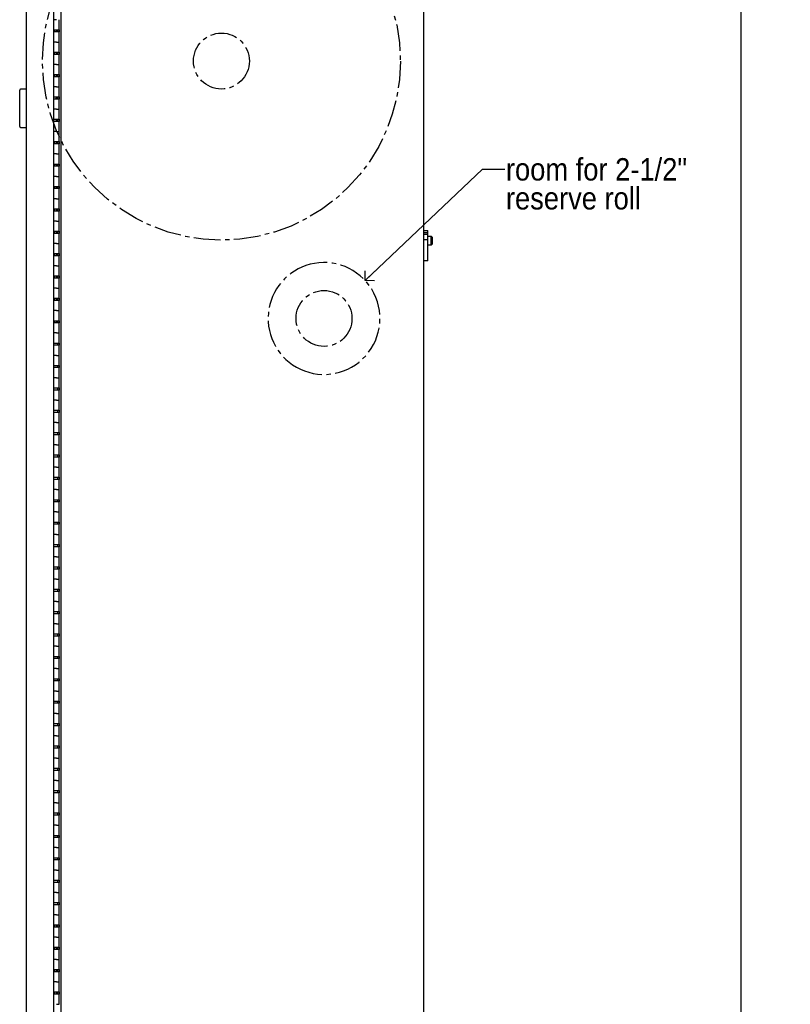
# Model space of a CAD drawing. Header units: inches. Extents: x 0 to 90, y 0 to 120.
# Tile 10 of 23: x 36 to 53, y 57 to 79. Entities that reach past the tile are written whole.
import ezdxf

# ---------------------------------------------------------------- set-up
doc = ezdxf.new("R2010")
doc.units = ezdxf.units.IN
doc.header["$MEASUREMENT"] = 0
doc.linetypes.add('SLD-Center', pattern=[0.75, 0.6, -0.05, 0.05, -0.05])
doc.linetypes.add('SLD-Solid', pattern=[0])
doc.layers.add('DIMS', color=5, linetype='SLD-Solid')
doc.layers.add('NOTES', color=1, linetype='SLD-Solid')
doc.styles.add('SLDTEXTSTYLE1', font='GOTHIC.TTF', dxfattribs={"width": 0.913})
doc.styles.get("Standard").update_dxf_attribs({"font": 'GOTHIC.TTF'})
doc.dimstyles.new('SLDDIMSTYLE1', dxfattribs={"dimtxt": 0.5, "dimasz": 0.3, "dimexe": 0, "dimexo": 0.0625, "dimgap": 0.125, "dimtad": 0, "dimtih": 1, "dimtoh": 1, "dimdec": 6, "dimrnd": 1e-09, "dimzin": 12, "dimdsep": 46, "dimlunit": 5, "dimtxsty": 'SLDTEXTSTYLE1', "dimblk1": 'OPEN90', "dimblk2": 'OPEN90', "dimsah": 1, "dimcen": 0.09, "dimadec": 0, "dimazin": 3, "dimtfac": 1, "dimtofl": 0, "dimtmove": 0, "dimatfit": 3, "dimldrblk": 'OPEN90', "dimfxl": 0, "dimfrac": 2, "dimtolj": 1, "dimtzin": 12, "dimarcsym": 0})
doc.dimstyles.new('SLDDIMSTYLE2', dxfattribs={"dimtxt": 0.18, "dimasz": 0.3, "dimexe": 0, "dimexo": 0.0625, "dimgap": 0, "dimtad": 0, "dimtih": 1, "dimtoh": 1, "dimdec": 0, "dimrnd": 1e-09, "dimzin": 0, "dimdsep": 46, "dimlunit": 5, "dimtxsty": 'Standard', "dimblk1": 'OPEN90', "dimblk2": 'OPEN90', "dimsah": 1, "dimcen": 0.09, "dimadec": 0, "dimazin": 0, "dimtfac": 0.3, "dimtdec": 0, "dimtofl": 0, "dimtmove": 0, "dimatfit": 3, "dimldrblk": 'OPEN90', "dimfxl": 0, "dimfrac": 2, "dimtolj": 1, "dimtzin": 0, "dimarcsym": 0})

# ---------------------------------------------------------------- blocks, each defined once
blk = doc.blocks.new('_Open90')
at = {"color": 0, "linetype": 'ByBlock', "lineweight": -2}
for p, q in [((0, 0), (-1, 0)), ((-0.5, 0.5), (0, 0)), ((0, 0), (-0.5, -0.5))]:
    blk.add_line(p, q, dxfattribs=at)
blk = doc.blocks.new('_D_7')
at = {"layer": 'DIMS'}
for p, q in [((45.096, 82.606), (52.423, 82.606)), ((52.048, 82.606), (52.048, 53.409)), ((51.872, 52.807), (52.757, 52.807)), ((52.048, 26.659), (52.048, 52.101)), ((45.096, 26.659), (52.423, 26.659))]:
    blk.add_line(p, q, dxfattribs=at)
at = {"layer": 'DIMS', "xscale": 0.3, "yscale": 0.3}
for p, rotation in [((52.048, 82.606, -6.254), 90.00000000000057), ((52.048, 26.659, -6.254), 270.0000000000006)]:
    blk.add_blockref('_Open90', p, dxfattribs=dict(at, rotation=rotation))
at = {"layer": 'DIMS', "char_height": 0.5, "attachment_point": 1, "style": 'SLDTEXTSTYLE1'}
for s, insert in [('15', (51.945, 53.401)), ('55', (51.06, 53.036)), ('"', (52.831, 53.036)), ('16', (51.945, 52.74))]:
    blk.add_mtext(s, dxfattribs=dict(at, insert=insert))
blk = doc.blocks.new('SW_NOTE_0_2')
at = {"layer": 'NOTES', "color": 0, "char_height": 0.5, "attachment_point": 1, "style": 'SLDTEXTSTYLE1'}
for s, insert in [('room for 2-1/2" ', (0.024, 0.244)), ('reserve roll', (0.024, -0.403))]:
    blk.add_mtext(s, dxfattribs=dict(at, insert=insert))

msp = doc.modelspace()

# ---------------------------------------------------------------- linework, layer by layer
at = {"color": 7, "linetype": 'SLD-Solid', "lineweight": 25}
for p, q in [((36.0763161, 26.0043987), (36.0763161, 83.2047987)), ((36.6886161, 26.0043987), (36.6886161, 83.2047987)), ((36.8461161, 82.4702987), (36.8461161, 26.7952987)), ((44.9586161, 26.7713326), (44.9586161, 82.4942648)), ((36.7486161, 78.6337987), (36.6886161, 78.6337987)), ((36.8111161, 78.4087987), (36.8111161, 78.6337987)), ((36.6886161, 78.4087987), (36.7486161, 78.4087987)), ((36.8111161, 78.3587987), (36.6886161, 78.3587987)), ((36.7033161, 78.4087987), (36.7033161, 78.3587987)), ((36.7486161, 78.4087987), (36.8111161, 78.4087987)), ((36.7511161, 78.4087987), (36.7511161, 78.3587987)), ((36.7761161, 78.3587987), (36.7761161, 78.4087987)), ((36.8111161, 78.4087987), (36.8111161, 78.3587987)), ((36.8111161, 78.1337987), (36.8111161, 78.3587987)), ((36.7486161, 78.1337987), (36.6886161, 78.1337987)), ((36.7486161, 78.1337987), (36.8111161, 78.1337987)), ((36.8111161, 77.9087987), (36.8111161, 78.1337987)), ((36.6886161, 77.9087987), (36.7486161, 77.9087987)), ((36.7033161, 77.9087987), (36.7033161, 77.8587987)), ((36.7486161, 77.9087987), (36.8111161, 77.9087987)), ((36.7511161, 77.9087987), (36.7511161, 77.8587987)), ((36.7761161, 77.8587987), (36.7761161, 77.9087987)), ((36.8111161, 77.9087987), (36.8111161, 77.8587987)), ((36.8111161, 77.8587987), (36.6886161, 77.8587987)), ((36.8111161, 77.6337987), (36.8111161, 77.8587987)), ((36.7486161, 77.6337987), (36.6886161, 77.6337987)), ((36.7486161, 77.6337987), (36.8111161, 77.6337987)), ((36.8111161, 77.4087987), (36.8111161, 77.6337987)), ((36.6886161, 77.4087987), (36.7486161, 77.4087987)), ((36.8111161, 77.3587987), (36.6886161, 77.3587987)), ((36.7033161, 77.4087987), (36.7033161, 77.3587987)), ((36.7486161, 77.4087987), (36.8111161, 77.4087987)), ((36.7511161, 77.4087987), (36.7511161, 77.3587987)), ((36.7761161, 77.3587987), (36.7761161, 77.4087987)), ((36.8111161, 77.4087987), (36.8111161, 77.3587987)), ((36.8111161, 77.1337987), (36.8111161, 77.3587987)), ((35.9263161, 76.2455987), (35.9263161, 77.0605987)), ((36.0763161, 77.0805987), (35.9463161, 77.0805987)), ((36.7486161, 77.1337987), (36.6886161, 77.1337987)), ((36.7486161, 77.1337987), (36.8111161, 77.1337987)), ((36.8111161, 76.9087987), (36.8111161, 77.1337987)), ((36.6886161, 76.9087987), (36.7486161, 76.9087987)), ((36.8111161, 76.8587987), (36.6886161, 76.8587987)), ((36.7433161, 76.9087987), (36.7433161, 76.8785612)), ((36.7433161, 76.8587987), (36.7433161, 76.8785612)), ((36.7486161, 76.9087987), (36.8111161, 76.9087987)), ((36.7761161, 76.8587987), (36.7761161, 76.9087987)), ((36.8111161, 76.9087987), (36.8111161, 76.8587987)), ((36.8111161, 76.6337987), (36.8111161, 76.8587987)), ((36.7486161, 76.6337987), (36.6886161, 76.6337987)), ((36.7486161, 76.6337987), (36.8111161, 76.6337987)), ((36.8111161, 76.4087987), (36.8111161, 76.6337987)), ((36.6886161, 76.4087987), (36.7486161, 76.4087987)), ((36.8111161, 76.3587987), (36.6886161, 76.3587987)), ((36.7433161, 76.4087987), (36.7433161, 76.3587987)), ((36.7486161, 76.4087987), (36.8111161, 76.4087987)), ((36.7761161, 76.3587987), (36.7761161, 76.4087987)), ((36.8111161, 76.4087987), (36.8111161, 76.3587987)), ((36.8111161, 76.1337987), (36.8111161, 76.3587987)), ((35.9463161, 76.2255987), (36.0763161, 76.2255987)), ((36.7486161, 76.1337987), (36.6886161, 76.1337987)), ((36.7486161, 76.1337987), (36.8111161, 76.1337987)), ((36.8111161, 75.9087987), (36.8111161, 76.1337987)), ((36.6886161, 75.9087987), (36.7486161, 75.9087987)), ((36.7033161, 75.9087987), (36.7033161, 75.8587987)), ((36.7486161, 75.9087987), (36.8111161, 75.9087987)), ((36.7511161, 75.9087987), (36.7511161, 75.8587987)), ((36.7761161, 75.8587987), (36.7761161, 75.9087987)), ((36.8111161, 75.9087987), (36.8111161, 75.8587987)), ((36.8111161, 75.8587987), (36.6886161, 75.8587987)), ((36.8111161, 75.6337987), (36.8111161, 75.8587987)), ((36.7486161, 75.6337987), (36.6886161, 75.6337987)), ((36.7486161, 75.6337987), (36.8111161, 75.6337987)), ((36.8111161, 75.4087987), (36.8111161, 75.6337987)), ((36.6886161, 75.4087987), (36.7486161, 75.4087987)), ((36.8111161, 75.3587987), (36.6886161, 75.3587987)), ((36.7033161, 75.4087987), (36.7033161, 75.3587987)), ((36.7486161, 75.4087987), (36.8111161, 75.4087987)), ((36.7511161, 75.4087987), (36.7511161, 75.3587987)), ((36.7761161, 75.3587987), (36.7761161, 75.4087987)), ((36.8111161, 75.4087987), (36.8111161, 75.3587987)), ((36.8111161, 75.1337987), (36.8111161, 75.3587987)), ((36.7486161, 75.1337987), (36.6886161, 75.1337987)), ((36.7486161, 75.1337987), (36.8111161, 75.1337987)), ((36.8111161, 74.9087987), (36.8111161, 75.1337987)), ((36.6886161, 74.9087987), (36.7486161, 74.9087987)), ((36.8111161, 74.8587987), (36.6886161, 74.8587987)), ((36.7033161, 74.9087987), (36.7033161, 74.8587987)), ((36.7486161, 74.9087987), (36.8111161, 74.9087987)), ((36.7511161, 74.9087987), (36.7511161, 74.8587987)), ((36.7761161, 74.8587987), (36.7761161, 74.9087987)), ((36.8111161, 74.9087987), (36.8111161, 74.8587987)), ((36.8111161, 74.6337987), (36.8111161, 74.8587987)), ((36.7486161, 74.6337987), (36.6886161, 74.6337987)), ((36.7486161, 74.6337987), (36.8111161, 74.6337987)), ((36.8111161, 74.4087987), (36.8111161, 74.6337987)), ((36.6886161, 74.4087987), (36.7486161, 74.4087987)), ((36.7033161, 74.4087987), (36.7033161, 74.3587987)), ((36.7486161, 74.4087987), (36.8111161, 74.4087987)), ((36.7511161, 74.4087987), (36.7511161, 74.3587987)), ((36.7761161, 74.3587987), (36.7761161, 74.4087987)), ((36.8111161, 74.4087987), (36.8111161, 74.3587987)), ((36.8111161, 74.3587987), (36.6886161, 74.3587987)), ((36.8111161, 74.1337987), (36.8111161, 74.3587987)), ((36.7486161, 74.1337987), (36.6886161, 74.1337987)), ((36.7486161, 74.1337987), (36.8111161, 74.1337987)), ((36.8111161, 73.9087987), (36.8111161, 74.1337987)), ((44.9586161, 73.9218931), (45.0526161, 73.9218931)), ((45.0526161, 73.8750668), (45.0526161, 73.9218931)), ((36.6886161, 73.9087987), (36.7486161, 73.9087987)), ((36.8111161, 73.8587987), (36.6886161, 73.8587987)), ((36.7033161, 73.9087987), (36.7033161, 73.8587987)), ((36.7486161, 73.9087987), (36.8111161, 73.9087987)), ((36.7511161, 73.9087987), (36.7511161, 73.8587987)), ((36.7761161, 73.8587987), (36.7761161, 73.9087987)), ((36.8111161, 73.9087987), (36.8111161, 73.8587987)), ((36.8111161, 73.6337987), (36.8111161, 73.8587987)), ((45.0526161, 73.8750668), (44.9586161, 73.8750668)), ((44.9586161, 73.8449879), (45.0526161, 73.8449879)), ((45.0526161, 73.7150614), (44.9586161, 73.7150614)), ((45.0526161, 73.8449879), (45.0526161, 73.8750668)), ((45.0526161, 73.7150614), (45.0526161, 73.8449879)), ((45.1246161, 73.7890487), (45.0526161, 73.7890487)), ((45.0526161, 73.2475979), (45.0526161, 73.7150614)), ((45.1446161, 73.7716629), (45.1246161, 73.7890487)), ((45.1246161, 73.6015487), (45.1246161, 73.7890487)), ((45.1446161, 73.7716629), (45.1446161, 73.6189344)), ((36.7486161, 73.6337987), (36.6886161, 73.6337987)), ((36.7486161, 73.6337987), (36.8111161, 73.6337987)), ((36.8111161, 73.4087987), (36.8111161, 73.6337987)), ((45.0526161, 73.6015487), (45.1246161, 73.6015487)), ((45.1246161, 73.6015487), (45.1446161, 73.6189344)), ((36.6886161, 73.4087987), (36.7486161, 73.4087987)), ((36.8111161, 73.3587987), (36.6886161, 73.3587987)), ((36.7033161, 73.4087987), (36.7033161, 73.3587987)), ((36.7486161, 73.4087987), (36.8111161, 73.4087987)), ((36.7511161, 73.4087987), (36.7511161, 73.3587987)), ((36.7761161, 73.3587987), (36.7761161, 73.4087987)), ((36.8111161, 73.4087987), (36.8111161, 73.3587987)), ((36.8111161, 73.1337987), (36.8111161, 73.3587987)), ((36.7486161, 73.1337987), (36.6886161, 73.1337987)), ((36.7486161, 73.1337987), (36.8111161, 73.1337987)), ((36.8111161, 72.9087987), (36.8111161, 73.1337987)), ((45.0526161, 73.2475979), (44.9586161, 73.2475979)), ((36.6886161, 72.9087987), (36.7486161, 72.9087987)), ((36.8111161, 72.8587987), (36.6886161, 72.8587987)), ((36.7033161, 72.9087987), (36.7033161, 72.8587987)), ((36.7486161, 72.9087987), (36.8111161, 72.9087987)), ((36.7511161, 72.9087987), (36.7511161, 72.8587987)), ((36.7761161, 72.8587987), (36.7761161, 72.9087987)), ((36.8111161, 72.9087987), (36.8111161, 72.8587987)), ((36.8111161, 72.6337987), (36.8111161, 72.8587987)), ((36.7486161, 72.6337987), (36.6886161, 72.6337987)), ((36.7486161, 72.6337987), (36.8111161, 72.6337987)), ((36.8111161, 72.4087987), (36.8111161, 72.6337987)), ((36.6886161, 72.4087987), (36.7486161, 72.4087987)), ((36.7033161, 72.4087987), (36.7033161, 72.3587987)), ((36.7486161, 72.4087987), (36.8111161, 72.4087987)), ((36.7511161, 72.4087987), (36.7511161, 72.3587987)), ((36.7761161, 72.3587987), (36.7761161, 72.4087987)), ((36.8111161, 72.4087987), (36.8111161, 72.3587987)), ((36.8111161, 72.3587987), (36.6886161, 72.3587987)), ((36.8111161, 72.1337987), (36.8111161, 72.3587987)), ((36.7486161, 72.1337987), (36.6886161, 72.1337987)), ((36.7486161, 72.1337987), (36.8111161, 72.1337987)), ((36.8111161, 71.9087987), (36.8111161, 72.1337987)), ((36.6886161, 71.9087987), (36.7486161, 71.9087987)), ((36.8111161, 71.8587987), (36.6886161, 71.8587987)), ((36.7033161, 71.9087987), (36.7033161, 71.8587987)), ((36.7486161, 71.9087987), (36.8111161, 71.9087987)), ((36.7511161, 71.9087987), (36.7511161, 71.8587987)), ((36.7761161, 71.8587987), (36.7761161, 71.9087987)), ((36.8111161, 71.9087987), (36.8111161, 71.8587987)), ((36.8111161, 71.6337987), (36.8111161, 71.8587987)), ((36.7486161, 71.6337987), (36.6886161, 71.6337987)), ((36.7486161, 71.6337987), (36.8111161, 71.6337987)), ((36.8111161, 71.4087987), (36.8111161, 71.6337987)), ((36.6886161, 71.4087987), (36.7486161, 71.4087987)), ((36.8111161, 71.3587987), (36.6886161, 71.3587987)), ((36.7486161, 71.4087987), (36.8111161, 71.4087987)), ((36.7761161, 71.3587987), (36.7761161, 71.4087987)), ((36.8111161, 71.4087987), (36.8111161, 71.3587987)), ((36.8111161, 71.1337987), (36.8111161, 71.3587987)), ((36.7486161, 71.1337987), (36.6886161, 71.1337987)), ((36.7486161, 71.1337987), (36.8111161, 71.1337987)), ((36.8111161, 70.9087987), (36.8111161, 71.1337987)), ((36.6886161, 70.9087987), (36.7486161, 70.9087987)), ((36.8111161, 70.8587987), (36.6886161, 70.8587987)), ((36.7486161, 70.9087987), (36.8111161, 70.9087987)), ((36.7761161, 70.8587987), (36.7761161, 70.9087987)), ((36.8111161, 70.9087987), (36.8111161, 70.8587987)), ((36.8111161, 70.6337987), (36.8111161, 70.8587987)), ((36.7486161, 70.6337987), (36.6886161, 70.6337987)), ((36.7486161, 70.6337987), (36.8111161, 70.6337987)), ((36.8111161, 70.4087987), (36.8111161, 70.6337987)), ((36.6886161, 70.4087987), (36.7486161, 70.4087987)), ((36.7486161, 70.4087987), (36.8111161, 70.4087987)), ((36.7761161, 70.3587987), (36.7761161, 70.4087987)), ((36.8111161, 70.4087987), (36.8111161, 70.3587987)), ((36.8111161, 70.3587987), (36.6886161, 70.3587987)), ((36.8111161, 70.1337987), (36.8111161, 70.3587987)), ((36.7486161, 70.1337987), (36.6886161, 70.1337987)), ((36.7486161, 70.1337987), (36.8111161, 70.1337987)), ((36.8111161, 69.9087987), (36.8111161, 70.1337987)), ((36.6886161, 69.9087987), (36.7486161, 69.9087987)), ((36.8111161, 69.8587987), (36.6886161, 69.8587987)), ((36.7486161, 69.9087987), (36.8111161, 69.9087987)), ((36.7761161, 69.8587987), (36.7761161, 69.9087987)), ((36.8111161, 69.9087987), (36.8111161, 69.8587987)), ((36.8111161, 69.6337987), (36.8111161, 69.8587987)), ((36.7486161, 69.6337987), (36.6886161, 69.6337987)), ((36.7486161, 69.6337987), (36.8111161, 69.6337987)), ((36.8111161, 69.4087987), (36.8111161, 69.6337987)), ((36.6886161, 69.4087987), (36.7486161, 69.4087987)), ((36.8111161, 69.3587987), (36.6886161, 69.3587987)), ((36.7486161, 69.4087987), (36.8111161, 69.4087987)), ((36.7761161, 69.3587987), (36.7761161, 69.4087987)), ((36.8111161, 69.4087987), (36.8111161, 69.3587987)), ((36.8111161, 69.1337987), (36.8111161, 69.3587987)), ((36.7486161, 69.1337987), (36.6886161, 69.1337987)), ((36.7486161, 69.1337987), (36.8111161, 69.1337987)), ((36.8111161, 68.9087987), (36.8111161, 69.1337987)), ((36.6886161, 68.9087987), (36.7486161, 68.9087987)), ((36.7486161, 68.9087987), (36.8111161, 68.9087987)), ((36.7761161, 68.8587987), (36.7761161, 68.9087987)), ((36.8111161, 68.9087987), (36.8111161, 68.8587987)), ((36.8111161, 68.8587987), (36.6886161, 68.8587987)), ((36.8111161, 68.6337987), (36.8111161, 68.8587987)), ((36.7486161, 68.6337987), (36.6886161, 68.6337987)), ((36.7486161, 68.6337987), (36.8111161, 68.6337987)), ((36.8111161, 68.4087987), (36.8111161, 68.6337987)), ((36.6886161, 68.4087987), (36.7486161, 68.4087987)), ((36.8111161, 68.3587987), (36.6886161, 68.3587987)), ((36.7486161, 68.4087987), (36.8111161, 68.4087987)), ((36.7761161, 68.3587987), (36.7761161, 68.4087987)), ((36.8111161, 68.4087987), (36.8111161, 68.3587987)), ((36.8111161, 68.1337987), (36.8111161, 68.3587987)), ((36.7486161, 68.1337987), (36.6886161, 68.1337987)), ((36.7486161, 68.1337987), (36.8111161, 68.1337987)), ((36.8111161, 67.9087987), (36.8111161, 68.1337987)), ((36.6886161, 67.9087987), (36.7486161, 67.9087987)), ((36.8111161, 67.8587987), (36.6886161, 67.8587987)), ((36.7486161, 67.9087987), (36.8111161, 67.9087987)), ((36.7761161, 67.8587987), (36.7761161, 67.9087987)), ((36.8111161, 67.9087987), (36.8111161, 67.8587987)), ((36.8111161, 67.6337987), (36.8111161, 67.8587987)), ((36.7486161, 67.6337987), (36.6886161, 67.6337987)), ((36.7486161, 67.6337987), (36.8111161, 67.6337987)), ((36.8111161, 67.4087987), (36.8111161, 67.6337987)), ((36.6886161, 67.4087987), (36.7486161, 67.4087987)), ((36.8111161, 67.3587987), (36.6886161, 67.3587987)), ((36.7486161, 67.4087987), (36.8111161, 67.4087987)), ((36.7761161, 67.3587987), (36.7761161, 67.4087987)), ((36.8111161, 67.4087987), (36.8111161, 67.3587987)), ((36.8111161, 67.1337987), (36.8111161, 67.3587987)), ((36.7486161, 67.1337987), (36.6886161, 67.1337987)), ((36.7486161, 67.1337987), (36.8111161, 67.1337987)), ((36.8111161, 66.9087987), (36.8111161, 67.1337987)), ((36.6886161, 66.9087987), (36.7486161, 66.9087987)), ((36.7486161, 66.9087987), (36.8111161, 66.9087987)), ((36.7761161, 66.8587987), (36.7761161, 66.9087987)), ((36.8111161, 66.9087987), (36.8111161, 66.8587987)), ((36.8111161, 66.8587987), (36.6886161, 66.8587987)), ((36.8111161, 66.6337987), (36.8111161, 66.8587987)), ((36.7486161, 66.6337987), (36.6886161, 66.6337987)), ((36.7486161, 66.6337987), (36.8111161, 66.6337987)), ((36.8111161, 66.4087987), (36.8111161, 66.6337987)), ((36.6886161, 66.4087987), (36.7486161, 66.4087987)), ((36.8111161, 66.3587987), (36.6886161, 66.3587987)), ((36.7486161, 66.4087987), (36.8111161, 66.4087987)), ((36.7761161, 66.3587987), (36.7761161, 66.4087987)), ((36.8111161, 66.4087987), (36.8111161, 66.3587987)), ((36.8111161, 66.1337987), (36.8111161, 66.3587987)), ((36.7486161, 66.1337987), (36.6886161, 66.1337987)), ((36.7486161, 66.1337987), (36.8111161, 66.1337987)), ((36.8111161, 65.9087987), (36.8111161, 66.1337987)), ((36.6886161, 65.9087987), (36.7486161, 65.9087987)), ((36.8111161, 65.8587987), (36.6886161, 65.8587987)), ((36.7486161, 65.9087987), (36.8111161, 65.9087987)), ((36.7761161, 65.8587987), (36.7761161, 65.9087987)), ((36.8111161, 65.9087987), (36.8111161, 65.8587987)), ((36.8111161, 65.6337987), (36.8111161, 65.8587987)), ((36.7486161, 65.6337987), (36.6886161, 65.6337987)), ((36.7486161, 65.6337987), (36.8111161, 65.6337987)), ((36.8111161, 65.4087987), (36.8111161, 65.6337987)), ((36.6886161, 65.4087987), (36.7486161, 65.4087987)), ((36.8111161, 65.3587987), (36.6886161, 65.3587987)), ((36.7486161, 65.4087987), (36.8111161, 65.4087987)), ((36.7761161, 65.3587987), (36.7761161, 65.4087987)), ((36.8111161, 65.4087987), (36.8111161, 65.3587987)), ((36.8111161, 65.1337987), (36.8111161, 65.3587987)), ((36.7486161, 65.1337987), (36.6886161, 65.1337987)), ((36.7486161, 65.1337987), (36.8111161, 65.1337987)), ((36.8111161, 64.9087987), (36.8111161, 65.1337987)), ((36.6886161, 64.9087987), (36.7486161, 64.9087987)), ((36.7486161, 64.9087987), (36.8111161, 64.9087987)), ((36.7761161, 64.8587987), (36.7761161, 64.9087987)), ((36.8111161, 64.9087987), (36.8111161, 64.8587987)), ((36.8111161, 64.8587987), (36.6886161, 64.8587987)), ((36.8111161, 64.6337987), (36.8111161, 64.8587987)), ((36.7486161, 64.6337987), (36.6886161, 64.6337987)), ((36.7486161, 64.6337987), (36.8111161, 64.6337987)), ((36.8111161, 64.4087987), (36.8111161, 64.6337987)), ((36.6886161, 64.4087987), (36.7486161, 64.4087987)), ((36.8111161, 64.3587987), (36.6886161, 64.3587987)), ((36.7486161, 64.4087987), (36.8111161, 64.4087987)), ((36.7761161, 64.3587987), (36.7761161, 64.4087987)), ((36.8111161, 64.4087987), (36.8111161, 64.3587987)), ((36.8111161, 64.1337987), (36.8111161, 64.3587987)), ((36.7486161, 64.1337987), (36.6886161, 64.1337987)), ((36.7486161, 64.1337987), (36.8111161, 64.1337987)), ((36.8111161, 63.9087987), (36.8111161, 64.1337987)), ((36.6886161, 63.9087987), (36.7486161, 63.9087987)), ((36.8111161, 63.8587987), (36.6886161, 63.8587987)), ((36.7486161, 63.9087987), (36.8111161, 63.9087987)), ((36.7761161, 63.8587987), (36.7761161, 63.9087987)), ((36.8111161, 63.9087987), (36.8111161, 63.8587987)), ((36.8111161, 63.6337987), (36.8111161, 63.8587987)), ((36.7486161, 63.6337987), (36.6886161, 63.6337987)), ((36.7486161, 63.6337987), (36.8111161, 63.6337987)), ((36.8111161, 63.4087987), (36.8111161, 63.6337987)), ((36.6886161, 63.4087987), (36.7486161, 63.4087987)), ((36.7486161, 63.4087987), (36.8111161, 63.4087987)), ((36.7761161, 63.3587987), (36.7761161, 63.4087987)), ((36.8111161, 63.4087987), (36.8111161, 63.3587987)), ((36.8111161, 63.3587987), (36.6886161, 63.3587987)), ((36.8111161, 63.1337987), (36.8111161, 63.3587987)), ((36.7486161, 63.1337987), (36.6886161, 63.1337987)), ((36.7486161, 63.1337987), (36.8111161, 63.1337987)), ((36.8111161, 62.9087987), (36.8111161, 63.1337987)), ((36.6886161, 62.9087987), (36.7486161, 62.9087987)), ((36.8111161, 62.8587987), (36.6886161, 62.8587987)), ((36.7486161, 62.9087987), (36.8111161, 62.9087987)), ((36.7761161, 62.8587987), (36.7761161, 62.9087987)), ((36.8111161, 62.9087987), (36.8111161, 62.8587987)), ((36.8111161, 62.6337987), (36.8111161, 62.8587987)), ((36.7486161, 62.6337987), (36.6886161, 62.6337987)), ((36.7486161, 62.6337987), (36.8111161, 62.6337987)), ((36.8111161, 62.4087987), (36.8111161, 62.6337987)), ((36.6886161, 62.4087987), (36.7486161, 62.4087987)), ((36.8111161, 62.3587987), (36.6886161, 62.3587987)), ((36.7486161, 62.4087987), (36.8111161, 62.4087987)), ((36.7761161, 62.3587987), (36.7761161, 62.4087987)), ((36.8111161, 62.4087987), (36.8111161, 62.3587987)), ((36.8111161, 62.1337987), (36.8111161, 62.3587987)), ((36.7486161, 62.1337987), (36.6886161, 62.1337987)), ((36.7486161, 62.1337987), (36.8111161, 62.1337987)), ((36.8111161, 61.9087987), (36.8111161, 62.1337987)), ((36.6886161, 61.9087987), (36.7486161, 61.9087987)), ((36.8111161, 61.8587987), (36.6886161, 61.8587987)), ((36.7486161, 61.9087987), (36.8111161, 61.9087987)), ((36.7761161, 61.8587987), (36.7761161, 61.9087987)), ((36.8111161, 61.9087987), (36.8111161, 61.8587987)), ((36.8111161, 61.6337987), (36.8111161, 61.8587987)), ((36.7486161, 61.6337987), (36.6886161, 61.6337987)), ((36.7486161, 61.6337987), (36.8111161, 61.6337987)), ((36.8111161, 61.4087987), (36.8111161, 61.6337987)), ((36.6886161, 61.4087987), (36.7486161, 61.4087987)), ((36.7486161, 61.4087987), (36.8111161, 61.4087987)), ((36.7761161, 61.3587987), (36.7761161, 61.4087987)), ((36.8111161, 61.4087987), (36.8111161, 61.3587987)), ((36.8111161, 61.3587987), (36.6886161, 61.3587987)), ((36.8111161, 61.1337987), (36.8111161, 61.3587987)), ((36.7486161, 61.1337987), (36.6886161, 61.1337987)), ((36.7486161, 61.1337987), (36.8111161, 61.1337987)), ((36.8111161, 60.9087987), (36.8111161, 61.1337987)), ((36.6886161, 60.9087987), (36.7486161, 60.9087987)), ((36.8111161, 60.8587987), (36.6886161, 60.8587987)), ((36.7486161, 60.9087987), (36.8111161, 60.9087987)), ((36.7761161, 60.8587987), (36.7761161, 60.9087987)), ((36.8111161, 60.9087987), (36.8111161, 60.8587987)), ((36.8111161, 60.6337987), (36.8111161, 60.8587987)), ((36.7486161, 60.6337987), (36.6886161, 60.6337987)), ((36.7486161, 60.6337987), (36.8111161, 60.6337987)), ((36.8111161, 60.4087987), (36.8111161, 60.6337987)), ((36.6886161, 60.4087987), (36.7486161, 60.4087987)), ((36.8111161, 60.3587987), (36.6886161, 60.3587987)), ((36.7486161, 60.4087987), (36.8111161, 60.4087987)), ((36.7761161, 60.3587987), (36.7761161, 60.4087987)), ((36.8111161, 60.4087987), (36.8111161, 60.3587987)), ((36.8111161, 60.1337987), (36.8111161, 60.3587987)), ((36.7486161, 60.1337987), (36.6886161, 60.1337987)), ((36.7486161, 60.1337987), (36.8111161, 60.1337987)), ((36.8111161, 59.9087987), (36.8111161, 60.1337987)), ((36.6886161, 59.9087987), (36.7486161, 59.9087987)), ((36.8111161, 59.8587987), (36.6886161, 59.8587987)), ((36.7486161, 59.9087987), (36.8111161, 59.9087987)), ((36.7761161, 59.8587987), (36.7761161, 59.9087987)), ((36.8111161, 59.9087987), (36.8111161, 59.8587987)), ((36.8111161, 59.6337987), (36.8111161, 59.8587987)), ((36.7486161, 59.6337987), (36.6886161, 59.6337987)), ((36.7486161, 59.6337987), (36.8111161, 59.6337987)), ((36.8111161, 59.4087987), (36.8111161, 59.6337987)), ((36.6886161, 59.4087987), (36.7486161, 59.4087987)), ((36.7486161, 59.4087987), (36.8111161, 59.4087987)), ((36.7761161, 59.3587987), (36.7761161, 59.4087987)), ((36.8111161, 59.4087987), (36.8111161, 59.3587987)), ((36.8111161, 59.3587987), (36.6886161, 59.3587987)), ((36.8111161, 59.1337987), (36.8111161, 59.3587987)), ((36.7486161, 59.1337987), (36.6886161, 59.1337987)), ((36.7486161, 59.1337987), (36.8111161, 59.1337987)), ((36.8111161, 58.9087987), (36.8111161, 59.1337987)), ((36.6886161, 58.9087987), (36.7486161, 58.9087987)), ((36.8111161, 58.8587987), (36.6886161, 58.8587987)), ((36.7486161, 58.9087987), (36.8111161, 58.9087987)), ((36.7761161, 58.8587987), (36.7761161, 58.9087987)), ((36.8111161, 58.9087987), (36.8111161, 58.8587987)), ((36.8111161, 58.6337987), (36.8111161, 58.8587987)), ((36.7486161, 58.6337987), (36.6886161, 58.6337987)), ((36.7486161, 58.6337987), (36.8111161, 58.6337987)), ((36.8111161, 58.4087987), (36.8111161, 58.6337987)), ((36.6886161, 58.4087987), (36.7486161, 58.4087987)), ((36.8111161, 58.3587987), (36.6886161, 58.3587987)), ((36.7033161, 58.4087987), (36.7033161, 58.3587987)), ((36.7486161, 58.4087987), (36.8111161, 58.4087987)), ((36.7511161, 58.4087987), (36.7511161, 58.3587987)), ((36.7761161, 58.3587987), (36.7761161, 58.4087987)), ((36.8111161, 58.4087987), (36.8111161, 58.3587987)), ((36.8111161, 58.1337987), (36.8111161, 58.3587987)), ((36.7486161, 58.1337987), (36.6886161, 58.1337987)), ((36.7486161, 58.1337987), (36.8111161, 58.1337987)), ((36.8111161, 57.9087987), (36.8111161, 58.1337987)), ((36.6886161, 57.9087987), (36.7486161, 57.9087987)), ((36.7033161, 57.9087987), (36.7033161, 57.8587987)), ((36.7486161, 57.9087987), (36.8111161, 57.9087987)), ((36.7511161, 57.9087987), (36.7511161, 57.8587987)), ((36.7761161, 57.8587987), (36.7761161, 57.9087987)), ((36.8111161, 57.9087987), (36.8111161, 57.8587987)), ((36.8111161, 57.8587987), (36.6886161, 57.8587987)), ((36.8111161, 57.6337987), (36.8111161, 57.8587987)), ((36.7486161, 57.6337987), (36.6886161, 57.6337987)), ((36.7486161, 57.6337987), (36.8111161, 57.6337987)), ((36.8111161, 57.4087987), (36.8111161, 57.6337987)), ((36.6886161, 57.4087987), (36.7486161, 57.4087987)), ((36.8111161, 57.3587987), (36.6886161, 57.3587987)), ((36.7033161, 57.4087987), (36.7033161, 57.3587987)), ((36.7486161, 57.4087987), (36.8111161, 57.4087987)), ((36.7511161, 57.4087987), (36.7511161, 57.3587987)), ((36.7761161, 57.3587987), (36.7761161, 57.4087987)), ((36.8111161, 57.4087987), (36.8111161, 57.3587987)), ((36.8111161, 57.1337987), (36.8111161, 57.3587987)), ((36.7486161, 57.1337987), (36.6886161, 57.1337987)), ((36.7486161, 57.1337987), (36.8111161, 57.1337987)), ((36.8111161, 56.9087987), (36.8111161, 57.1337987)), ((36.6886161, 56.9087987), (36.7486161, 56.9087987)), ((36.8111161, 56.8587987), (36.6886161, 56.8587987)), ((36.7033161, 56.9087987), (36.7033161, 56.8587987)), ((36.7486161, 56.9087987), (36.8111161, 56.9087987)), ((36.7511161, 56.9087987), (36.7511161, 56.8587987)), ((36.7761161, 56.8587987), (36.7761161, 56.9087987)), ((36.8111161, 56.9087987), (36.8111161, 56.8587987)), ((36.8111161, 56.6337987), (36.8111161, 56.8587987)), ((36.7486161, 56.6337987), (36.8111161, 56.6337987))]:
    msp.add_line(p, q, dxfattribs=at)
for centre, start, end in [((35.9463161, 77.0605987), 90, 180), ((35.9463161, 76.2455987), 180, 270)]:
    msp.add_arc(centre, 0.02, start, end, dxfattribs=at)
at = {"layer": 'NOTES', "linetype": 'SLD-Center'}
for centre, radius in [((40.4359756, 77.7093374), 4), ((40.4359756, 77.7093374), 0.625), ((42.7299949, 71.9581937), 0.625)]:
    msp.add_circle(centre, radius, dxfattribs=at)
for start, end in [(99.94598978, 240.35607304), (240.35607304, 99.94598978)]:
    msp.add_arc((42.7299949, 71.9581937), 1.25, start, end, dxfattribs=at)

# ---------------------------------------------------------------- block references
at = {"layer": 'NOTES'}
msp.add_blockref('SW_NOTE_0_2', (46.7716535, 75.2962598), dxfattribs=at)

# ---------------------------------------------------------------- dimensions: what is measured, and where the dimension line sits
at = {"layer": 'DIMS'}
dim = msp.add_linear_dim(base=(52.0484321, 26.6593987), p1=(44.9296161, 82.6061987), p2=(44.9296161, 26.6593987), angle=90, dimstyle='SLDDIMSTYLE1', dxfattribs=at)
dim.commit()
dim.dimension.update_dxf_attribs({"geometry": '_D_7', "text_midpoint": (52.0484321, 52.7552714), "dimtype": 160})

# ---------------------------------------------------------------- leaders
at = {"layer": 'NOTES'}
msp.add_leader([(43.6466752, 72.8080156), (46.2716535, 75.2962598), (46.7716535, 75.2962598)], dimstyle='SLDDIMSTYLE2', dxfattribs=at)

doc.saveas('drawing.dxf')
